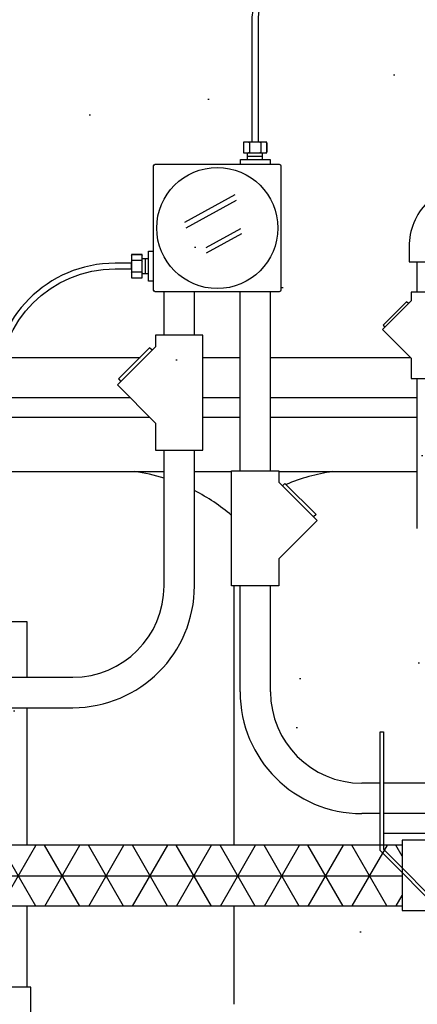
# Model space of a CAD drawing. Extents: x -169 to 6736, y -208 to 3022.
# Tile 111 of 256: x 1555 to 1568, y 361 to 393. Entities that reach past the tile are written whole.
import ezdxf

# ---------------------------------------------------------------- set-up
doc = ezdxf.new("R2010")
doc.units = 0
doc.header["$MEASUREMENT"] = 0
doc.header["$PDSIZE"] = 1
doc.layers.get('DEFPOINTS').update_dxf_attribs({"linetype": 'CONTINUOUS'})
for name, color, linetype in [('BOARDER-TXT', 2, 'CONTINUOUS'), ('CONDUIT', 2, 'CONTINUOUS'), ('DIM', 3, 'CONTINUOUS'), ('FLEXHOSE-2', 3, 'CONTINUOUS'), ('FRP-2-HATCH', 1, 'CONTINUOUS'), ('FRP-SUMP', 2, 'CONTINUOUS'), ('GALV-2-PIPE', 3, 'CONTINUOUS'), ('GALV-2-VALVE', 3, 'CONTINUOUS'), ('J-BOX', 2, 'CONTINUOUS'), ('PEAGRAVEL-HATCH', 3, 'CONTINUOUS'), ('PROBE', 2, 'CONTINUOUS')]:
    doc.layers.add(name, color=color, linetype=linetype)
doc.styles.add('SIMPLEX', font='simplex')
doc.dimstyles.new('DIM64', dxfattribs={"dimscale": 64, "dimtxt": 0.09375, "dimasz": 0.09375, "dimexe": 0.0625, "dimexo": 0.0625, "dimgap": 0.046875, "dimtad": 1, "dimdec": 4, "dimzin": 3, "dimdsep": 46, "dimlunit": 4, "dimtxsty": 'SIMPLEX', "dimcen": 0, "dimclrd": 256, "dimclre": 256, "dimclrt": 256, "dimadec": 0, "dimazin": 0, "dimtfac": 1, "dimtdec": 4, "dimtmove": 0, "dimatfit": 3, "dimfxl": 1, "dimfrac": 2, "dimtolj": 1, "dimtzin": 0, "dimarcsym": 0})

# ---------------------------------------------------------------- blocks, each defined once
blk = doc.blocks.new('*D17')
at = {"layer": 'DEFPOINTS', "color": 0, "transparency": 16777216}
for p in [(1422.429, 414.289), (2052.154, 410.007), (1422.429, 136.516)]:
    blk.add_point(p, dxfattribs=at)
at = {"layer": 'DIM', "lineweight": -2, "transparency": 16777216}
for p, q in [((1422.429, 410.289), (1422.429, 132.516)), ((2052.154, 406.007), (2052.154, 132.516)), ((2046.154, 136.516), (1428.429, 136.516))]:
    blk.add_line(p, q, dxfattribs=at)
at = {"layer": 'DIM', "transparency": 16777216}
for points in [[(1428.429, 137.516), (1428.429, 135.516), (1422.429, 136.516)], [(2046.154, 137.516), (2046.154, 135.516), (2052.154, 136.516)]]:
    blk.add_solid(points, dxfattribs=at)
at = {"layer": 'DIM', "transparency": 16777216, "insert": (1737.291, 144.087), "char_height": 6, "attachment_point": 5, "style": 'SIMPLEX'}
blk.add_mtext('\\A1;52\'-5 3/4" (F.V. TANK SLAB)', dxfattribs=at)

msp = doc.modelspace()

# ---------------------------------------------------------------- hatches: boundary and pattern name
at = {"layer": 'FRP-2-HATCH', "linetype": 'Continuous'}
h = msp.add_hatch(dxfattribs=at)
h.set_pattern_fill('NET3', color=256, scale=10, angle=180, style=0)
h.set_pattern_definition([(180, (1571.468, 3250.9836), (-2e-16, -1.25), []), (240, (1571.468, 3250.9836), (1.08253175, -0.625), []), (300, (1571.468, 3250.9836), (1.08253175, 0.625), [])])
h.paths.add_polyline_path([(1551.05276, 363.73361), (1551.05276, 365.73361), (1567.48723, 365.74596), (1567.48723, 363.74596)])
at = {"layer": 'PEAGRAVEL-HATCH'}
h = msp.add_hatch(dxfattribs=at)
h.set_pattern_fill('AR-SAND', color=256, scale=7.5, style=0)
h.set_pattern_definition([(37.5, (1426.706, 353.116), (-0.47245, 14.4512), [0, -11.4, 0, -12.75, 0, -12.1875]), (7.5, (1426.706, 353.116), (13.2733, 21.166), [0, -6.15, 0, -10.275, 0, -3.9375]), (327.5, (1417.481, 353.116), (23.3561, 0.0424), [0, -3.75, 0, -13.5, 0, -17.625]), (317.5, (1417.48, 353.116), (22.546, 6.5826), [0, -1.875, 0, -8.85, 0, -10.125])])
edge = h.paths.add_edge_path()
edge.add_ellipse((1583.92734, 363.7842), major_axis=(0, -0.595), ratio=0.47920074, start_angle=180, end_angle=360, ccw=False)
edge.add_ellipse((1583.92734, 364.9742), major_axis=(0, -0.595), ratio=0.47920074, start_angle=180, end_angle=360)
edge.add_ellipse((1583.92734, 364.9742), major_axis=(0, -0.595), ratio=0.47920074, start_angle=0, end_angle=180)
edge.add_line((1583.92734, 365.5692), (1586.26369, 365.5692))
edge.add_line((1586.26369, 365.5692), (1586.26369, 369.85879))
edge.add_line((1586.26369, 369.85879), (1583.92734, 369.85879))
edge.add_ellipse((1583.92734, 370.10879), major_axis=(0, -0.25), ratio=0.47920074, start_angle=180, end_angle=360, ccw=False)
edge.add_ellipse((1583.92734, 370.60879), major_axis=(0, 0.25), ratio=0.47920074, start_angle=0, end_angle=180, ccw=False)
edge.add_line((1583.92734, 370.85879), (1586.26369, 370.85879))
edge.add_line((1586.26369, 370.85879), (1586.26369, 401.47312))
edge.add_line((1586.26369, 401.47312), (1511.51543, 414.00736))
edge.add_line((1511.51543, 414.00736), (1511.51543, 381.67021))
edge.add_line((1511.51543, 381.67021), (1501.44997, 382.06986))
edge.add_line((1501.44997, 382.06986), (1501.44997, 354.05357))
edge.add_line((1501.44997, 354.05357), (1586.26369, 353.11627))
edge.add_line((1586.26369, 353.11627), (1586.26369, 363.1892))
edge.add_line((1586.26369, 363.1892), (1583.8723, 363.1892))

# ---------------------------------------------------------------- linework, layer by layer
at = {"layer": 'BOARDER-TXT'}
msp.add_lwpolyline([(1569.65406, 365.90601), (1567.48723, 365.90601), (1567.48723, 363.6011), (1569.28653, 363.6011)], dxfattribs=at)
at = {"layer": 'CONDUIT'}
for p, q in [((1567.98657, 383.90004), (1567.98657, 384.90004)), ((1559.6595, 382.48924), (1559.6595, 383.91614)), ((1560.6595, 382.48924), (1560.6595, 383.91614)), ((1562.15987, 378.03478), (1562.15987, 383.91614)), ((1563.15987, 378.03478), (1563.15987, 383.91614)), ((1567.98657, 376.13978), (1567.98657, 381.06662)), ((1559.6595, 374.25844), (1559.6595, 378.71135)), ((1560.6595, 374.25844), (1560.6595, 378.71135)), ((1562.15987, 370.77884), (1562.15987, 374.25689)), ((1563.15987, 370.77884), (1563.15987, 374.25689)), ((1550.95755, 371.25844), (1556.6595, 371.25844)), ((1550.95755, 370.25844), (1556.6595, 370.25844)), ((1566.76112, 367.77884), (1566.15987, 367.77884)), ((1569.21661, 367.77884), (1566.87049, 367.77884)), ((1566.76112, 366.77884), (1566.15987, 366.77884)), ((1569.65406, 366.77884), (1566.87049, 366.77884))]:
    msp.add_line(p, q, dxfattribs=at)
msp.add_lwpolyline([(1567.71401, 384.90004), (1569.01401, 384.90004), (1569.01401, 385.40005, -0.19891163), (1569.23367, 385.93037), (1569.58723, 386.28393), (1568.66799, 387.20316), (1568.31444, 386.84961, 0.19891237), (1567.71401, 385.40134), (1567.71401, 384.90004)], format="xyb", dxfattribs=at)
for points in [[(1567.78066, 383.61899), (1566.83782, 382.67615), (1567.78066, 381.73331), (1567.78066, 381.06662), (1568.94736, 381.06662), (1568.94736, 383.90004), (1567.78066, 383.90004)], [(1559.38169, 382.1145), (1558.12458, 380.85738), (1559.38169, 379.60026), (1559.38169, 378.71135), (1560.9373, 378.71135), (1560.9373, 382.48924), (1559.38169, 382.48924)], [(1563.43767, 377.66004), (1564.69479, 376.40293), (1563.43767, 375.14581), (1563.43767, 374.25689), (1561.88207, 374.25689), (1561.88207, 378.03478), (1563.43767, 378.03478)]]:
    msp.add_lwpolyline(points, close=True, dxfattribs=at)
for points in [[(1567.69226, 383.53059), (1567.63334, 383.58952), (1566.86728, 382.82347), (1566.92621, 382.76454)], [(1559.26384, 381.99664), (1559.18527, 382.07521), (1558.16386, 381.0538), (1558.24243, 380.97523)], [(1563.55552, 377.54219), (1563.63409, 377.62076), (1564.6555, 376.59935), (1564.57693, 376.52078)]]:
    msp.add_lwpolyline(points, dxfattribs=at)
for centre, radius, start, end in [((1556.6595, 374.25844), 4, 270, 0), ((1556.6595, 374.25844), 3, 270, 0), ((1566.15987, 370.77884), 4, 180, 270), ((1566.15987, 370.77884), 3, 180, 270)]:
    msp.add_arc(centre, radius, start, end, dxfattribs=at)
at = {"layer": 'FLEXHOSE-2', "linetype": 'Continuous'}
msp.add_lwpolyline([(1566.8663, 366.14123), (1569.64987, 366.14123)], dxfattribs=at)
at = {"layer": 'FRP-SUMP', "color": 7, "linetype": 'Continuous'}
for p, q in [((1554.23641, 381.7636), (1558.87366, 381.7636)), ((1560.9373, 381.7636), (1562.15987, 381.7636)), ((1563.15987, 381.7636), (1567.75037, 381.7636)), ((1554.23641, 380.44837), (1558.53359, 380.44837)), ((1560.9373, 380.44837), (1562.15987, 380.44837)), ((1563.15987, 380.44837), (1567.98657, 380.44837)), ((1554.23641, 379.80001), (1559.18194, 379.80001)), ((1560.9373, 379.80001), (1562.15987, 379.80001)), ((1563.15987, 379.80001), (1567.98657, 379.80001))]:
    msp.add_line(p, q, dxfattribs=at)
at = {"layer": 'FRP-SUMP', "color": 7}
for p, q in [((1554.23641, 378.0136), (1559.6595, 378.0136)), ((1560.6595, 378.0136), (1561.88207, 378.0136)), ((1563.43767, 378.0136), (1567.98657, 378.0136)), ((1561.94922, 374.25689), (1561.94922, 365.75356)), ((1561.94922, 363.75356), (1561.94922, 360.51592))]:
    msp.add_line(p, q, dxfattribs=at)
for points in [[(1559.6595, 377.794, 0.03875218), (1558.69922, 378.0136)], [(1565.19922, 378.0136, 0.06265937), (1563.66892, 377.58593, 0.06265937)], [(1561.88207, 376.57138, 0.05790471), (1560.6595, 377.38617, 0.05790471)]]:
    msp.add_lwpolyline(points, format="xyb", dxfattribs=at)
at = {"layer": 'GALV-2-PIPE'}
for p, q in [((1551.08401, 365.75356), (1567.48723, 365.75356)), ((1551.02236, 363.75356), (1567.48723, 363.75356))]:
    msp.add_line(p, q, dxfattribs=at)
at = {"layer": 'GALV-2-VALVE', "linetype": 'Continuous'}
msp.add_lwpolyline([(1568.84903, 362.70255), (1568.84903, 363.47892), (1566.76112, 365.56683), (1566.76112, 369.46074), (1566.87049, 369.46074), (1566.87049, 365.61214), (1568.97292, 363.50972), (1568.97292, 362.70255)], close=True, dxfattribs=at)
at = {"layer": 'J-BOX', "color": 7}
for p, q in [((1560.34551, 386.20342), (1561.9979, 387.10877)), ((1560.39108, 386.02205), (1562.04347, 386.9274)), ((1561.04643, 385.37476), (1562.18579, 385.99902)), ((1561.05772, 385.19339), (1562.21562, 385.82781))]:
    msp.add_line(p, q, dxfattribs=at)
at = {"layer": 'J-BOX'}
msp.add_lwpolyline([(1559.31531, 383.9717), (1559.31531, 388.04933, -0.41421356), (1559.37087, 388.10489), (1563.4485, 388.10489, -0.41421356), (1563.50406, 388.04933), (1563.50406, 383.9717, -0.41421356), (1563.4485, 383.91614), (1559.37087, 383.91614, -0.41421356)], format="xyb", close=True, dxfattribs=at)
msp.add_circle((1561.40968, 386.01052), 1.98948, dxfattribs=at)
at = {"layer": 'PROBE'}
for p, q in [((1562.40535, 388.26654), (1562.40535, 388.47775)), ((1562.8942, 388.26654), (1562.8942, 388.47775)), ((1559.15366, 384.99971), (1558.94244, 384.99971)), ((1559.15366, 384.51086), (1558.94244, 384.51086))]:
    msp.add_line(p, q, dxfattribs=at)
at = {"layer": 'PROBE', "color": 7}
for p, q in [((1562.40535, 388.37215), (1562.8942, 388.37215)), ((1559.04805, 384.51086), (1559.04805, 384.99971))]:
    msp.add_line(p, q, dxfattribs=at)
at = {"layer": 'PROBE'}
for points in [[(1562.56107, 388.82794), (1562.56107, 392.94035, -0.40047434), (1564.79618, 395.0341), (1576.4078, 395.0341, -0.41421356), (1578.50155, 392.94035), (1578.50155, 391.59846), (1578.31405, 391.59846), (1578.31405, 392.94035, 0.41421356), (1576.4078, 394.8466), (1564.79618, 394.8466, 0.39914995), (1562.74857, 392.94035), (1562.74857, 388.82794)], [(1554.04891, 373.76102), (1554.23641, 373.76102), (1554.23641, 380.85408, -0.41421356), (1558.04891, 384.66658), (1558.59225, 384.66658), (1558.59225, 384.85408), (1558.04891, 384.85408, 0.41421356), (1554.04891, 380.85408)]]:
    msp.add_lwpolyline(points, format="xyb", close=True, dxfattribs=at)
at = {"layer": 'PROBE', "color": 7}
for points in [[(1562.30586, 388.82794, 0.41421356), (1562.27461, 388.79669), (1562.27461, 388.509, 0.41421356), (1562.30586, 388.47775)], [(1562.43346, 388.82794, -0.41421356), (1562.46471, 388.79669), (1562.46471, 388.509, -0.41421356), (1562.43346, 388.47775)], [(1562.49596, 388.82794, 0.41421356), (1562.46471, 388.79669), (1562.46471, 388.509, 0.41421356), (1562.49596, 388.47775)], [(1562.81368, 388.82794, -0.41421356), (1562.84493, 388.79669), (1562.84493, 388.509, -0.41421356), (1562.81368, 388.47775)], [(1562.87618, 388.82794, 0.41421356), (1562.84493, 388.79669), (1562.84493, 388.509, 0.41421356), (1562.87618, 388.47775)], [(1563.00379, 388.82794, -0.41421356), (1563.03504, 388.79669), (1563.03504, 388.509, -0.41421356), (1563.00379, 388.47775)], [(1558.59225, 385.10929, -0.41421356), (1558.6235, 385.14054), (1558.91119, 385.14054, -0.41421356), (1558.94244, 385.10929)], [(1558.59225, 384.98169, 0.41421356), (1558.6235, 384.95044), (1558.91119, 384.95044, 0.41421356), (1558.94244, 384.98169)], [(1558.59225, 384.91919, -0.41421356), (1558.6235, 384.95044), (1558.91119, 384.95044, -0.41421356), (1558.94244, 384.91919)], [(1558.59225, 384.60147, 0.41421356), (1558.6235, 384.57022), (1558.91119, 384.57022, 0.41421356), (1558.94244, 384.60147)], [(1558.59225, 384.53897, -0.41421356), (1558.6235, 384.57022), (1558.91119, 384.57022, -0.41421356), (1558.94244, 384.53897)], [(1558.59225, 384.41137, 0.41421356), (1558.6235, 384.38012), (1558.91119, 384.38012, 0.41421356), (1558.94244, 384.41137)]]:
    msp.add_lwpolyline(points, format="xyb", dxfattribs=at)
at = {"layer": 'PROBE'}
for points in [[(1563.03504, 388.82794), (1562.27461, 388.82794), (1562.27461, 388.47775), (1563.03504, 388.47775)], [(1558.59225, 385.14054), (1558.59225, 384.38012), (1558.94244, 384.38012), (1558.94244, 385.14054)], [(1555.28313, 361.08125), (1553.01228, 361.08125), (1553.01228, 360.19233), (1555.28313, 360.19233)]]:
    msp.add_lwpolyline(points, close=True, dxfattribs=at)
for points in [[(1562.16807, 388.10904), (1562.16807, 388.26654), (1563.15166, 388.26654), (1563.15166, 388.10489)], [(1559.31116, 384.26854), (1559.15366, 384.26854), (1559.15366, 385.25212), (1559.31531, 385.25212)], [(1555.15846, 371.25844), (1555.15846, 373.07207), (1555.15846, 373.07207), (1553.13694, 373.07207), (1553.13694, 373.07207), (1553.13694, 371.25844)], [(1555.15846, 365.75356), (1555.15846, 370.25844)], [(1555.15846, 361.08125), (1555.15846, 363.75356)]]:
    msp.add_lwpolyline(points, dxfattribs=at)
at = {"layer": 'PROBE', "linetype": 'Continuous'}
for centre, start, end in [((1563.00379, 388.509), 270, 360), ((1558.91119, 385.10929), 360, 90)]:
    msp.add_arc(centre, 0.03125, start, end, dxfattribs=at)

# ---------------------------------------------------------------- dimensions: what is measured, and where the dimension line sits
at = {"layer": 'DIM'}
dim = msp.add_linear_dim(base=(1422.42894, 136.51592), p1=(2052.15406, 410.00736), p2=(1422.42894, 414.28861), angle=180, text='<> (F.V. TANK SLAB)', dimstyle='DIM64', dxfattribs=at)
dim.commit()
dim.dimension.update_dxf_attribs({"geometry": '*D17', "text_midpoint": (1737.2915, 144.08735)})

doc.saveas('drawing.dxf')
